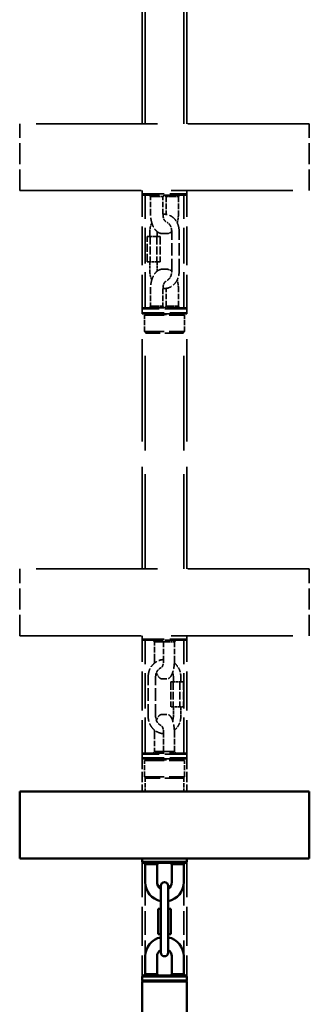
# Model space of a CAD drawing. Header units: millimetres. Extents: x 577 to 5072, y 853 to 3382.
# Tile 5 of 16: x 1058 to 1253, y 1980 to 2644. Entities that reach past the tile are written whole.
import ezdxf

# ---------------------------------------------------------------- set-up
doc = ezdxf.new("R2010")
doc.units = ezdxf.units.MM
doc.header["$LTSCALE"] = 18
doc.linetypes.add('DASHED', pattern=[0.2068, 0.1655, -0.0413])
doc.layers.add('Widoczne (ISO)', color=7, linetype='Continuous', lineweight=50)

msp = doc.modelspace()

# ---------------------------------------------------------------- linework, layer by layer
at = {"layer": 'Widoczne (ISO)', "linetype": 'DASHED', "lineweight": 35, "ltscale": 28.834444}
for p, q in [((1140.42, 2573.76), (1140.42, 2895.76)), ((1170.42, 2573.76), (1170.42, 2895.76))]:
    msp.add_line(p, q, dxfattribs=at)
at = {"layer": 'Widoczne (ISO)', "linetype": 'DASHED', "lineweight": 35, "ltscale": 27.715094}
for p, q in [((1142.42, 2573.76), (1142.42, 2883.26)), ((1168.42, 2573.76), (1168.42, 2883.26))]:
    msp.add_line(p, q, dxfattribs=at)
at = {"layer": 'Widoczne (ISO)', "linetype": 'DASHED', "lineweight": 35, "ltscale": 27.429014}
for p, q in [((1252.92, 2573.76), (1057.92, 2573.76)), ((1057.92, 2528.76), (1252.92, 2528.76)), ((1252.92, 2273.76), (1057.92, 2273.76)), ((1057.92, 2228.76), (1252.92, 2228.76))]:
    msp.add_line(p, q, dxfattribs=at)
at = {"layer": 'Widoczne (ISO)', "linetype": 'DASHED', "lineweight": 35, "ltscale": 4.759339}
for p, q in [((1057.92, 2528.76), (1057.92, 2573.76)), ((1252.92, 2528.76), (1252.92, 2573.76)), ((1057.92, 2228.76), (1057.92, 2273.76)), ((1252.92, 2228.76), (1252.92, 2273.76))]:
    msp.add_line(p, q, dxfattribs=at)
at = {"layer": 'Widoczne (ISO)', "linetype": 'DASHED', "lineweight": 35, "ltscale": 0.24316}
for p, q in [((1140.42, 2526.46), (1140.42, 2528.76)), ((1170.42, 2526.46), (1170.42, 2528.76)), ((1140.42, 2226.46), (1140.42, 2228.76)), ((1170.42, 2226.46), (1170.42, 2228.76))]:
    msp.add_line(p, q, dxfattribs=at)
at = {"layer": 'Widoczne (ISO)', "linetype": 'DASHED', "lineweight": 35, "ltscale": 8.77842}
for p, q in [((1140.42, 2445.76), (1140.42, 2528.76)), ((1170.42, 2445.76), (1170.42, 2528.76)), ((1140.42, 2145.76), (1140.42, 2228.76)), ((1170.42, 2145.76), (1170.42, 2228.76)), ((1140.42, 2078.76), (1140.42, 1995.76)), ((1170.42, 2078.76), (1170.42, 1995.76))]:
    msp.add_line(p, q, dxfattribs=at)
at = {"layer": 'Widoczne (ISO)', "linetype": 'DASHED', "lineweight": 35, "ltscale": 4.983973}
for p, q in [((1140.42, 2526.46), (1170.42, 2526.46)), ((1170.42, 2449.06), (1140.42, 2449.06)), ((1140.42, 2446.46), (1170.42, 2446.46)), ((1140.42, 2226.46), (1170.42, 2226.46)), ((1170.42, 2149.06), (1140.42, 2149.06)), ((1140.42, 2146.46), (1170.42, 2146.46))]:
    msp.add_line(p, q, dxfattribs=at)
at = {"layer": 'Widoczne (ISO)', "linetype": 'DASHED', "lineweight": 35, "ltscale": 0.104602}
for p, q in [((1141.12, 2525.76), (1140.42, 2526.46)), ((1169.72, 2525.76), (1170.42, 2526.46)), ((1141.12, 2449.76), (1140.42, 2449.06)), ((1169.72, 2449.76), (1170.42, 2449.06)), ((1141.12, 2445.76), (1140.42, 2446.46)), ((1169.72, 2445.76), (1170.42, 2446.46)), ((1141.12, 2225.76), (1140.42, 2226.46)), ((1169.72, 2225.76), (1170.42, 2226.46)), ((1141.12, 2149.76), (1140.42, 2149.06)), ((1169.72, 2149.76), (1170.42, 2149.06)), ((1141.12, 2145.76), (1140.42, 2146.46)), ((1169.72, 2145.76), (1170.42, 2146.46))]:
    msp.add_line(p, q, dxfattribs=at)
at = {"layer": 'Widoczne (ISO)', "linetype": 'DASHED', "lineweight": 35, "ltscale": 4.751383}
for p, q in [((1169.72, 2525.76), (1141.12, 2525.76)), ((1141.12, 2449.76), (1169.72, 2449.76)), ((1169.72, 2445.76), (1141.12, 2445.76)), ((1169.72, 2225.76), (1141.12, 2225.76)), ((1141.12, 2149.76), (1169.72, 2149.76)), ((1169.72, 2145.76), (1141.12, 2145.76))]:
    msp.add_line(p, q, dxfattribs=at)
at = {"layer": 'Widoczne (ISO)', "linetype": 'DASHED', "lineweight": 35, "ltscale": 8.038063}
for p, q in [((1142.42, 2449.76), (1142.42, 2525.76)), ((1168.42, 2449.76), (1168.42, 2525.76)), ((1142.42, 2149.76), (1142.42, 2225.76)), ((1168.42, 2149.76), (1168.42, 2225.76))]:
    msp.add_line(p, q, dxfattribs=at)
at = {"layer": 'Widoczne (ISO)', "linetype": 'DASHED', "lineweight": 35, "ltscale": 0.149475}
for p, q in [((1146.07, 2524.76), (1145.07, 2525.76)), ((1154.39, 2524.76), (1155.39, 2525.76)), ((1156.45, 2524.76), (1155.46, 2525.76)), ((1164.78, 2524.76), (1165.78, 2525.76)), ((1146.07, 2450.76), (1145.07, 2449.76)), ((1154.39, 2450.76), (1155.39, 2449.76)), ((1156.45, 2450.76), (1155.46, 2449.76)), ((1164.78, 2450.76), (1165.78, 2449.76)), ((1142.92, 2432.76), (1141.92, 2433.76)), ((1167.92, 2432.76), (1168.92, 2433.76)), ((1148.69, 2224.76), (1147.69, 2225.76)), ((1154.82, 2224.76), (1153.82, 2225.76)), ((1162.16, 2224.76), (1163.16, 2225.76)), ((1148.69, 2150.76), (1147.69, 2149.76)), ((1154.82, 2150.76), (1153.82, 2149.76)), ((1162.16, 2150.76), (1163.16, 2149.76)), ((1142.92, 2132.76), (1141.92, 2133.76)), ((1167.92, 2132.76), (1168.92, 2133.76))]:
    msp.add_line(p, q, dxfattribs=at)
at = {"layer": 'Widoczne (ISO)', "linetype": 'DASHED', "lineweight": 35, "ltscale": 0.100994}
for p, q in [((1146.49, 2524.76), (1146.07, 2524.76)), ((1146.07, 2450.76), (1146.49, 2450.76))]:
    msp.add_line(p, q, dxfattribs=at)
at = {"layer": 'Widoczne (ISO)', "linetype": 'DASHED', "lineweight": 35, "ltscale": 1.269084}
for p, q in [((1146.07, 2512.76), (1146.07, 2524.76)), ((1154.39, 2512.76), (1154.39, 2524.76)), ((1156.45, 2524.76), (1156.45, 2512.76)), ((1164.78, 2524.76), (1164.78, 2512.76)), ((1146.07, 2462.76), (1146.07, 2450.76)), ((1154.39, 2462.76), (1154.39, 2450.76)), ((1156.45, 2450.76), (1156.45, 2462.76)), ((1164.78, 2450.76), (1164.78, 2462.76)), ((1148.69, 2212.76), (1148.69, 2224.76)), ((1154.82, 2224.76), (1154.82, 2212.76)), ((1162.16, 2224.76), (1162.16, 2212.76)), ((1148.69, 2162.76), (1148.69, 2150.76)), ((1154.82, 2150.76), (1154.82, 2162.76)), ((1162.16, 2150.76), (1162.16, 2162.76))]:
    msp.add_line(p, q, dxfattribs=at)
at = {"layer": 'Widoczne (ISO)', "linetype": 'DASHED', "lineweight": 35, "ltscale": 0.370079}
for p, q in [((1146.49, 2524.76), (1149.35, 2524.76)), ((1156.88, 2524.76), (1159.74, 2524.76)), ((1145.57, 2501.26), (1145.57, 2497.76)), ((1156.85, 2499.76), (1153.99, 2499.76)), ((1153.99, 2475.76), (1156.85, 2475.76)), ((1149.35, 2450.76), (1146.49, 2450.76)), ((1159.74, 2450.76), (1156.88, 2450.76)), ((1158.21, 2224.76), (1161.5, 2224.76)), ((1153.78, 2199.76), (1157.07, 2199.76)), ((1161.38, 2201.26), (1161.38, 2197.76)), ((1166.38, 2201.26), (1166.38, 2197.76)), ((1157.07, 2175.76), (1153.78, 2175.76)), ((1161.5, 2150.76), (1158.21, 2150.76))]:
    msp.add_line(p, q, dxfattribs=at)
at = {"layer": 'Widoczne (ISO)', "linetype": 'DASHED', "lineweight": 35, "ltscale": 0.166036}
for p, q in [((1150.75, 2524.76), (1149.35, 2524.76)), ((1149.35, 2450.76), (1150.75, 2450.76)), ((1158.21, 2224.76), (1156.93, 2224.76)), ((1156.93, 2150.76), (1158.21, 2150.76))]:
    msp.add_line(p, q, dxfattribs=at)
at = {"layer": 'Widoczne (ISO)', "linetype": 'DASHED', "lineweight": 35, "ltscale": 0.634492}
for p, q in [((1150.75, 2524.76), (1154.21, 2524.76)), ((1161.13, 2524.76), (1164.59, 2524.76)), ((1154.21, 2450.76), (1150.75, 2450.76)), ((1164.59, 2450.76), (1161.13, 2450.76)), ((1148.75, 2224.76), (1150.79, 2224.76)), ((1154.88, 2224.76), (1156.93, 2224.76)), ((1150.79, 2150.76), (1148.75, 2150.76)), ((1156.93, 2150.76), (1154.88, 2150.76))]:
    msp.add_line(p, q, dxfattribs=at)
at = {"layer": 'Widoczne (ISO)', "linetype": 'DASHED', "lineweight": 35, "ltscale": 0.064942}
for p, q in [((1154.39, 2524.76), (1154.21, 2524.76)), ((1164.78, 2524.76), (1164.59, 2524.76)), ((1154.21, 2450.76), (1154.39, 2450.76)), ((1164.59, 2450.76), (1164.78, 2450.76))]:
    msp.add_line(p, q, dxfattribs=at)
at = {"layer": 'Widoczne (ISO)', "linetype": 'DASHED', "lineweight": 35, "ltscale": 0.086435}
for p, q in [((1156.77, 2524.76), (1156.45, 2524.76)), ((1156.45, 2450.76), (1156.77, 2450.76))]:
    msp.add_line(p, q, dxfattribs=at)
at = {"layer": 'Widoczne (ISO)', "linetype": 'DASHED', "lineweight": 35, "ltscale": 0.014458}
for p, q in [((1156.77, 2524.76), (1156.88, 2524.76)), ((1159.74, 2524.76), (1159.85, 2524.76)), ((1156.88, 2450.76), (1156.77, 2450.76)), ((1159.85, 2450.76), (1159.74, 2450.76)), ((1151.94, 2224.76), (1152.07, 2224.76)), ((1152.07, 2150.76), (1151.94, 2150.76))]:
    msp.add_line(p, q, dxfattribs=at)
at = {"layer": 'Widoczne (ISO)', "linetype": 'DASHED', "lineweight": 35, "ltscale": 0.151477}
for p, q in [((1161.13, 2524.76), (1159.85, 2524.76)), ((1159.85, 2450.76), (1161.13, 2450.76)), ((1151.94, 2224.76), (1150.79, 2224.76)), ((1150.79, 2150.76), (1151.94, 2150.76))]:
    msp.add_line(p, q, dxfattribs=at)
at = {"layer": 'Widoczne (ISO)', "linetype": 'DASHED', "lineweight": 35, "ltscale": 1.79791}
for p, q in [((1143.74, 2480.76), (1143.74, 2497.76)), ((1145.84, 2497.76), (1145.84, 2480.76)), ((1150.17, 2497.76), (1150.17, 2480.76)), ((1152.4, 2497.76), (1152.4, 2480.76)), ((1159.58, 2197.76), (1159.58, 2180.76)), ((1161.35, 2197.76), (1161.35, 2180.76)), ((1165.66, 2197.76), (1165.66, 2180.76)), ((1168.19, 2197.76), (1168.19, 2180.76))]:
    msp.add_line(p, q, dxfattribs=at)
at = {"layer": 'Widoczne (ISO)', "linetype": 'DASHED', "lineweight": 35, "ltscale": 0.457877}
for p, q in [((1143.74, 2497.76), (1145.84, 2497.76)), ((1145.84, 2497.76), (1150.17, 2497.76)), ((1150.17, 2497.76), (1152.4, 2497.76)), ((1145.84, 2480.76), (1143.74, 2480.76)), ((1150.17, 2480.76), (1145.84, 2480.76)), ((1152.4, 2480.76), (1150.17, 2480.76)), ((1159.58, 2197.76), (1161.35, 2197.76)), ((1161.35, 2197.76), (1165.66, 2197.76)), ((1165.66, 2197.76), (1168.19, 2197.76)), ((1161.35, 2180.76), (1159.58, 2180.76)), ((1165.66, 2180.76), (1161.35, 2180.76)), ((1168.19, 2180.76), (1165.66, 2180.76))]:
    msp.add_line(p, q, dxfattribs=at)
at = {"layer": 'Widoczne (ISO)', "linetype": 'DASHED', "lineweight": 35, "ltscale": 0.342776}
msp.add_line((1150.57, 2501), (1150.57, 2497.76), dxfattribs=at)
at = {"layer": 'Widoczne (ISO)', "linetype": 'DASHED', "lineweight": 35, "ltscale": 2.855563}
for p, q in [((1160.27, 2474.26), (1160.27, 2501.26)), ((1165.27, 2474.26), (1165.27, 2501.26)), ((1144.46, 2174.26), (1144.46, 2201.26)), ((1149.46, 2174.26), (1149.46, 2201.26))]:
    msp.add_line(p, q, dxfattribs=at)
at = {"layer": 'Widoczne (ISO)', "linetype": 'DASHED', "lineweight": 35, "ltscale": 0.687375}
for p, q in [((1145.57, 2480.76), (1145.57, 2474.26)), ((1161.38, 2180.76), (1161.38, 2174.26)), ((1166.38, 2180.76), (1166.38, 2174.26))]:
    msp.add_line(p, q, dxfattribs=at)
at = {"layer": 'Widoczne (ISO)', "linetype": 'DASHED', "lineweight": 35, "ltscale": 0.660072}
msp.add_line((1150.57, 2480.76), (1150.57, 2474.52), dxfattribs=at)
at = {"layer": 'Widoczne (ISO)', "linetype": 'DASHED', "lineweight": 35, "ltscale": 0.27489}
for p, q in [((1140.42, 2449.06), (1140.42, 2446.46)), ((1170.42, 2449.06), (1170.42, 2446.46)), ((1140.42, 2149.06), (1140.42, 2146.46)), ((1170.42, 2149.06), (1170.42, 2146.46))]:
    msp.add_line(p, q, dxfattribs=at)
at = {"layer": 'Widoczne (ISO)', "linetype": 'DASHED', "lineweight": 35, "ltscale": 5.957138}
for p, q in [((1170.42, 2445.76), (1140.42, 2445.76)), ((1140.42, 2445.76), (1170.42, 2445.76)), ((1140.42, 2145.76), (1170.42, 2145.76)), ((1170.42, 2145.76), (1140.42, 2145.76))]:
    msp.add_line(p, q, dxfattribs=at)
at = {"layer": 'Widoczne (ISO)', "linetype": 'DASHED', "lineweight": 35, "ltscale": 23.103374}
for p, q in [((1140.42, 2273.76), (1140.42, 2445.76)), ((1170.42, 2273.76), (1170.42, 2445.76))]:
    msp.add_line(p, q, dxfattribs=at)
at = {"layer": 'Widoczne (ISO)', "linetype": 'DASHED', "lineweight": 35, "ltscale": 0.074687}
for p, q in [((1142.42, 2445.26), (1141.92, 2445.76)), ((1168.42, 2445.26), (1168.92, 2445.76)), ((1142.42, 2145.26), (1141.92, 2145.76)), ((1168.42, 2145.26), (1168.92, 2145.76))]:
    msp.add_line(p, q, dxfattribs=at)
at = {"layer": 'Widoczne (ISO)', "linetype": 'DASHED', "lineweight": 35, "ltscale": 4.485566}
for p, q in [((1141.92, 2444.76), (1168.92, 2444.76)), ((1141.92, 2433.76), (1168.92, 2433.76)), ((1141.92, 2144.76), (1168.92, 2144.76)), ((1141.92, 2133.76), (1168.92, 2133.76))]:
    msp.add_line(p, q, dxfattribs=at)
at = {"layer": 'Widoczne (ISO)', "linetype": 'DASHED', "lineweight": 35, "ltscale": 1.163318}
for p, q in [((1141.92, 2433.76), (1141.92, 2444.76)), ((1168.92, 2433.76), (1168.92, 2444.76)), ((1141.92, 2133.76), (1141.92, 2144.76)), ((1168.92, 2133.76), (1168.92, 2144.76))]:
    msp.add_line(p, q, dxfattribs=at)
at = {"layer": 'Widoczne (ISO)', "linetype": 'DASHED', "lineweight": 35, "ltscale": 4.802414}
for p, q in [((1142.42, 2445.26), (1168.42, 2445.26)), ((1142.42, 2145.26), (1168.42, 2145.26))]:
    msp.add_line(p, q, dxfattribs=at)
at = {"layer": 'Widoczne (ISO)', "linetype": 'DASHED', "lineweight": 35, "ltscale": 0.052783}
for p, q in [((1142.42, 2444.76), (1142.42, 2445.26)), ((1168.42, 2444.76), (1168.42, 2445.26)), ((1142.42, 2145.26), (1142.42, 2144.76)), ((1168.42, 2145.26), (1168.42, 2144.76))]:
    msp.add_line(p, q, dxfattribs=at)
at = {"layer": 'Widoczne (ISO)', "linetype": 'DASHED', "lineweight": 35, "ltscale": 0.105665}
for p, q in [((1142.62, 2445.76), (1142.62, 2444.76)), ((1168.22, 2445.76), (1168.22, 2444.76)), ((1142.62, 2145.76), (1142.62, 2144.76)), ((1168.22, 2145.76), (1168.22, 2144.76))]:
    msp.add_line(p, q, dxfattribs=at)
at = {"layer": 'Widoczne (ISO)', "linetype": 'DASHED', "lineweight": 35, "ltscale": 21.424351}
for p, q in [((1142.42, 2273.76), (1142.42, 2433.26)), ((1168.42, 2273.76), (1168.42, 2433.26))]:
    msp.add_line(p, q, dxfattribs=at)
at = {"layer": 'Widoczne (ISO)', "linetype": 'DASHED', "lineweight": 35, "ltscale": 4.153294}
for p, q in [((1167.92, 2432.76), (1142.92, 2432.76)), ((1167.92, 2132.76), (1142.92, 2132.76))]:
    msp.add_line(p, q, dxfattribs=at)
at = {"layer": 'Widoczne (ISO)', "linetype": 'DASHED', "lineweight": 35, "ltscale": 0.036694}
for p, q in [((1148.75, 2224.76), (1148.69, 2224.76)), ((1154.88, 2224.76), (1154.82, 2224.76)), ((1148.69, 2150.76), (1148.75, 2150.76)), ((1154.82, 2150.76), (1154.88, 2150.76))]:
    msp.add_line(p, q, dxfattribs=at)
at = {"layer": 'Widoczne (ISO)', "linetype": 'DASHED', "lineweight": 35, "ltscale": 0.30929}
for p, q in [((1152.07, 2224.76), (1154.82, 2224.76)), ((1154.82, 2150.76), (1152.07, 2150.76))]:
    msp.add_line(p, q, dxfattribs=at)
at = {"layer": 'Widoczne (ISO)', "linetype": 'DASHED', "lineweight": 35, "ltscale": 0.129242}
for p, q in [((1162.16, 2224.76), (1161.5, 2224.76)), ((1161.5, 2150.76), (1162.16, 2150.76))]:
    msp.add_line(p, q, dxfattribs=at)
at = {"layer": 'Widoczne (ISO)', "linetype": 'DASHED', "lineweight": 35, "ltscale": 2.326737}
for p, q in [((1140.42, 2145.76), (1140.42, 2123.76)), ((1170.42, 2145.76), (1170.42, 2123.76))]:
    msp.add_line(p, q, dxfattribs=at)
at = {"layer": 'Widoczne (ISO)', "linetype": 'DASHED', "lineweight": 35, "ltscale": 1.00467}
for p, q in [((1142.42, 2133.26), (1142.42, 2123.76)), ((1168.42, 2133.26), (1168.42, 2123.76))]:
    msp.add_line(p, q, dxfattribs=at)
at = {"layer": 'Widoczne (ISO)'}
for p, q in [((1252.92, 2123.76), (1057.92, 2123.76)), ((1057.92, 2078.76), (1057.92, 2123.76)), ((1252.92, 2078.76), (1252.92, 2123.76)), ((1057.92, 2078.76), (1252.92, 2078.76)), ((1140.42, 2076.46), (1140.42, 2078.76)), ((1170.42, 2076.46), (1170.42, 2078.76)), ((1140.42, 2076.46), (1170.42, 2076.46)), ((1141.12, 2075.76), (1140.42, 2076.46)), ((1169.72, 2075.76), (1141.12, 2075.76)), ((1142.42, 2074.76), (1141.42, 2075.76)), ((1143.42, 2074.76), (1142.42, 2074.76)), ((1142.42, 2074.76), (1142.42, 2062.76)), ((1143.42, 2074.76), (1149.42, 2074.76)), ((1150.41, 2074.76), (1149.42, 2074.76)), ((1150.41, 2074.76), (1150.42, 2074.76)), ((1150.42, 2074.76), (1151.28, 2075.61)), ((1150.42, 2062.76), (1150.42, 2074.76)), ((1159.57, 2075.61), (1160.42, 2074.76)), ((1160.42, 2074.76), (1160.43, 2074.76)), ((1160.42, 2074.76), (1160.42, 2062.76)), ((1161.42, 2074.76), (1160.43, 2074.76)), ((1161.42, 2074.76), (1167.42, 2074.76)), ((1168.42, 2074.76), (1167.42, 2074.76)), ((1168.42, 2074.76), (1169.42, 2075.76)), ((1168.42, 2062.76), (1168.42, 2074.76)), ((1169.72, 2075.76), (1170.42, 2076.46)), ((1152.92, 2060.26), (1152.92, 2051.26)), ((1157.92, 2051.26), (1157.92, 2060.26)), ((1152.92, 2051.26), (1152.92, 2024.26)), ((1157.92, 2051.26), (1157.92, 2024.26)), ((1151.1, 2044.76), (1152.92, 2044.76)), ((1151.1, 2027.76), (1151.1, 2044.76)), ((1157.92, 2044.76), (1159.74, 2044.76)), ((1159.74, 2027.76), (1159.74, 2044.76)), ((1152.92, 2027.76), (1151.1, 2027.76)), ((1152.92, 2024.26), (1152.92, 2015.26)), ((1159.74, 2027.76), (1157.92, 2027.76)), ((1157.92, 2015.26), (1157.92, 2024.26)), ((1142.42, 2012.76), (1142.42, 2000.76)), ((1150.42, 2000.76), (1150.42, 2012.76)), ((1160.42, 2012.76), (1160.42, 2000.76)), ((1168.42, 2000.76), (1168.42, 2012.76)), ((1141.12, 1999.76), (1140.42, 1999.06)), ((1170.42, 1999.06), (1140.42, 1999.06)), ((1140.42, 1999.06), (1140.42, 1996.46)), ((1141.12, 1999.76), (1169.72, 1999.76)), ((1142.42, 2000.76), (1141.42, 1999.76)), ((1142.42, 2000.76), (1143.42, 2000.76)), ((1149.42, 2000.76), (1143.42, 2000.76)), ((1149.42, 2000.76), (1150.41, 2000.76)), ((1150.42, 2000.76), (1150.41, 2000.76)), ((1151.28, 1999.91), (1150.42, 2000.76)), ((1160.42, 2000.76), (1159.57, 1999.91)), ((1160.43, 2000.76), (1160.42, 2000.76)), ((1160.43, 2000.76), (1161.42, 2000.76)), ((1167.42, 2000.76), (1161.42, 2000.76)), ((1167.42, 2000.76), (1168.42, 2000.76)), ((1168.42, 2000.76), (1169.42, 1999.76)), ((1169.72, 1999.76), (1170.42, 1999.06)), ((1170.42, 1999.06), (1170.42, 1996.46)), ((1140.42, 1996.46), (1170.42, 1996.46)), ((1141.12, 1995.76), (1140.42, 1996.46)), ((1170.42, 1995.76), (1140.42, 1995.76)), ((1140.42, 1995.76), (1140.42, 1715.76)), ((1140.42, 1995.76), (1170.42, 1995.76)), ((1169.72, 1995.76), (1170.42, 1996.46)), ((1170.42, 1995.76), (1170.42, 1715.76))]:
    msp.add_line(p, q, dxfattribs=at)
at = {"layer": 'Widoczne (ISO)', "linetype": 'DASHED', "lineweight": 35, "ltscale": 5.288166}
for p, q in [((1142.42, 2062.76), (1142.42, 2012.76)), ((1168.42, 2062.76), (1168.42, 2012.76))]:
    msp.add_line(p, q, dxfattribs=at)
at = {"layer": 'Widoczne (ISO)'}
for centre, radius, start, end in [((1155.42, 2062.76), 13, 180, 258.91251), ((1155.42, 2062.76), 5, 180, 240), ((1155.42, 2060.26), 2.5, 0, 180), ((1155.42, 2062.76), 13, 281.08749, 0), ((1155.42, 2062.76), 5, 300, 0), ((1155.42, 2012.76), 13, 101.08749, 180), ((1155.42, 2012.76), 13, 0, 78.91251), ((1155.42, 2012.76), 5, 120, 180), ((1155.42, 2012.76), 5, 0, 60), ((1155.42, 2015.26), 2.5, 180, 0)]:
    msp.add_arc(centre, radius, start, end, dxfattribs=at)
at = {"layer": 'Widoczne (ISO)', "linetype": 'DASHED', "lineweight": 35, "ltscale": 0.389687}
for centre, major_axis, start_param, end_param in [((1155.42, 2529.76), (4, -4), 5.405844, 6.204695), ((1155.42, 2445.76), (-4, -4), 3.220083, 4.018934)]:
    msp.add_ellipse(centre, major_axis=major_axis, ratio=0.517965, start_param=start_param, end_param=end_param, dxfattribs=at)
at = {"layer": 'Widoczne (ISO)', "linetype": 'DASHED', "lineweight": 35, "ltscale": 0.240665}
for centre, major_axis, start_param, end_param in [((1155.42, 2229.76), (-3.68, -3.68), 0.21203, 0.707687), ((1155.42, 2145.76), (3.68, -3.68), 2.433905, 2.929562)]:
    msp.add_ellipse(centre, major_axis=major_axis, ratio=0.701088, start_param=start_param, end_param=end_param, dxfattribs=at)
at = {"layer": 'Widoczne (ISO)', "linetype": 'DASHED', "lineweight": 35, "ltscale": 0.035436}
for points in [[(1156.39, 2525.61), (1156.28, 2525.65), (1156.18, 2525.7), (1156.09, 2525.76)], [(1159.24, 2449.91), (1159.3, 2449.87), (1159.35, 2449.81), (1159.4, 2449.76)], [(1152.36, 2225.61), (1152.29, 2225.65), (1152.22, 2225.7), (1152.15, 2225.76)]]:
    msp.add_open_spline(points, degree=3, dxfattribs=at)
for points in [[(1159.4, 2525.76), (1159.35, 2525.71), (1159.31, 2525.67), (1159.26, 2525.62), (1159.25, 2525.62), (1159.24, 2525.61)], [(1156.09, 2449.76), (1156.17, 2449.81), (1156.26, 2449.85), (1156.36, 2449.9), (1156.37, 2449.9), (1156.39, 2449.91)], [(1152.15, 2149.76), (1152.21, 2149.81), (1152.27, 2149.85), (1152.35, 2149.9), (1152.36, 2149.9), (1152.36, 2149.91)]]:
    msp.add_open_spline(points, degree=3, knots=[0, 0, 0, 0, 0.02999546, 0.02999546, 0.03351945, 0.03351945, 0.03351945, 0.03351945], dxfattribs=at)
at = {"layer": 'Widoczne (ISO)', "linetype": 'DASHED', "lineweight": 35, "ltscale": 2.121064}
for points in [[(1153.99, 2499.76), (1153.19, 2499.76), (1152.39, 2499.96), (1150.84, 2500.73), (1150.11, 2501.32), (1148.77, 2502.83), (1148.18, 2503.76), (1147.2, 2505.87), (1146.82, 2507.04), (1146.27, 2509.52), (1146.12, 2510.82), (1146.07, 2512.35), (1146.07, 2512.55), (1146.07, 2512.76)], [(1153.99, 2475.76), (1153.19, 2475.76), (1152.39, 2475.56), (1150.84, 2474.79), (1150.11, 2474.2), (1148.77, 2472.69), (1148.18, 2471.76), (1147.2, 2469.65), (1146.82, 2468.48), (1146.27, 2466), (1146.12, 2464.7), (1146.07, 2463.17), (1146.07, 2462.97), (1146.07, 2462.76)]]:
    msp.add_open_spline(points, degree=3, knots=[4.712389, 4.712389, 4.712389, 4.712389, 4.991281, 4.991281, 5.29126, 5.29126, 5.60542, 5.60542, 5.919579, 5.919579, 6.233738, 6.233738, 6.283185, 6.283185, 6.283185, 6.283185], dxfattribs=at)
at = {"layer": 'Widoczne (ISO)', "linetype": 'DASHED', "lineweight": 35, "ltscale": 2.000978}
msp.add_open_spline([(1165.27, 2501.26), (1165.27, 2502.51), (1165.1, 2503.76), (1164.41, 2506.13), (1163.91, 2507.26), (1162.59, 2509.26), (1161.8, 2510.14), (1160.01, 2511.52), (1159.02, 2512.04), (1156.99, 2512.68), (1155.95, 2512.81), (1154.74, 2512.73), (1154.57, 2512.72), (1154.39, 2512.7)], degree=3, knots=[4.712389, 4.712389, 4.712389, 4.712389, 5.051917, 5.051917, 5.38957, 5.38957, 5.719565, 5.719565, 6.033844, 6.033844, 6.331386, 6.331386, 6.382535, 6.382535, 6.382535, 6.382535], dxfattribs=at)
at = {"layer": 'Widoczne (ISO)', "linetype": 'DASHED', "lineweight": 35, "ltscale": 0.721084}
for points in [[(1156.32, 2507.9), (1156.3, 2507.91), (1156.29, 2507.92), (1156.06, 2508.04), (1155.83, 2508.24), (1155.39, 2508.79), (1155.19, 2509.12), (1154.85, 2509.9), (1154.7, 2510.35), (1154.49, 2511.32), (1154.42, 2511.85), (1154.39, 2512.51), (1154.39, 2512.63), (1154.39, 2512.76)], [(1156.32, 2467.62), (1156.3, 2467.61), (1156.29, 2467.6), (1156.06, 2467.48), (1155.83, 2467.28), (1155.39, 2466.73), (1155.19, 2466.4), (1154.85, 2465.62), (1154.7, 2465.17), (1154.49, 2464.2), (1154.42, 2463.67), (1154.39, 2463.01), (1154.39, 2462.89), (1154.39, 2462.76)]]:
    msp.add_open_spline(points, degree=3, knots=[5.005354, 5.005354, 5.005354, 5.005354, 5.026548, 5.026548, 5.340708, 5.340708, 5.627943, 5.627943, 5.917392, 5.917392, 6.2128, 6.2128, 6.283185, 6.283185, 6.283185, 6.283185], dxfattribs=at)
at = {"layer": 'Widoczne (ISO)', "linetype": 'DASHED', "lineweight": 35, "ltscale": 0.006541}
for points in [[(1156.45, 2512.76), (1156.45, 2512.74), (1156.45, 2512.72), (1156.45, 2512.7)], [(1156.45, 2462.76), (1156.45, 2462.78), (1156.45, 2462.8), (1156.45, 2462.82)]]:
    msp.add_open_spline(points, degree=3, dxfattribs=at)
at = {"layer": 'Widoczne (ISO)', "linetype": 'DASHED', "lineweight": 35, "ltscale": 0.631742}
for points in [[(1164.78, 2512.76), (1164.78, 2511.44), (1164.66, 2510.13), (1164.3, 2508.23), (1164.15, 2507.6), (1163.97, 2506.99)], [(1164.78, 2462.76), (1164.78, 2464.08), (1164.66, 2465.39), (1164.3, 2467.29), (1164.15, 2467.92), (1163.97, 2468.53)]]:
    msp.add_open_spline(points, degree=3, knots=[3.1415927, 3.1415927, 3.1415927, 3.1415927, 3.4557519, 3.4557519, 3.6160075, 3.6160075, 3.6160075, 3.6160075], dxfattribs=at)
at = {"layer": 'Widoczne (ISO)', "linetype": 'DASHED', "lineweight": 35, "ltscale": 0.63368}
msp.add_open_spline([(1146.88, 2506.99), (1146.46, 2506.14), (1146.14, 2505.23), (1145.69, 2503.3), (1145.57, 2502.28), (1145.57, 2501.26)], degree=3, knots=[7.3132045, 7.3132045, 7.3132045, 7.3132045, 7.5762823, 7.5762823, 7.8539816, 7.8539816, 7.8539816, 7.8539816], dxfattribs=at)
at = {"layer": 'Widoczne (ISO)', "linetype": 'DASHED', "lineweight": 35, "ltscale": 0.84633}
msp.add_open_spline([(1160.27, 2501.26), (1160.27, 2501.93), (1160.19, 2502.6), (1159.88, 2503.87), (1159.66, 2504.47), (1159.08, 2505.55), (1158.73, 2506.02), (1157.98, 2506.8), (1157.58, 2507.1), (1157.17, 2507.31)], degree=3, knots=[4.712389, 4.712389, 4.712389, 4.712389, 5.001626, 5.001626, 5.291595, 5.291595, 5.585729, 5.585729, 5.876366, 5.876366, 5.876366, 5.876366], dxfattribs=at)
at = {"layer": 'Widoczne (ISO)', "linetype": 'DASHED', "lineweight": 35, "ltscale": 0.575369}
for points in [[(1160.27, 2501), (1160.02, 2500.81), (1159.75, 2500.63), (1158.69, 2500.03), (1157.82, 2499.78), (1156.91, 2499.76), (1156.88, 2499.76), (1156.85, 2499.76)], [(1160.27, 2474.52), (1160.02, 2474.71), (1159.75, 2474.89), (1158.69, 2475.49), (1157.82, 2475.74), (1156.91, 2475.76), (1156.88, 2475.76), (1156.85, 2475.76)]]:
    msp.add_open_spline(points, degree=3, knots=[4.2942024, 4.2942024, 4.2942024, 4.2942024, 4.3982297, 4.3982297, 4.7024453, 4.7024453, 4.712389, 4.712389, 4.712389, 4.712389], dxfattribs=at)
at = {"layer": 'Widoczne (ISO)', "linetype": 'DASHED', "lineweight": 35, "ltscale": 0.633678}
msp.add_open_spline([(1145.57, 2474.26), (1145.57, 2473.01), (1145.75, 2471.76), (1146.29, 2469.86), (1146.56, 2469.18), (1146.88, 2468.53)], degree=3, knots=[1.5707963, 1.5707963, 1.5707963, 1.5707963, 1.9103246, 1.9103246, 2.1115735, 2.1115735, 2.1115735, 2.1115735], dxfattribs=at)
at = {"layer": 'Widoczne (ISO)', "linetype": 'DASHED', "lineweight": 35, "ltscale": 2.000986}
msp.add_open_spline([(1154.39, 2462.82), (1154.9, 2462.76), (1155.41, 2462.74), (1156.94, 2462.83), (1157.94, 2463.08), (1159.84, 2463.9), (1160.73, 2464.49), (1162.34, 2465.97), (1163.05, 2466.87), (1164.21, 2468.9), (1164.65, 2470.04), (1165.16, 2472.22), (1165.27, 2473.24), (1165.27, 2474.26)], degree=3, knots=[3.042243, 3.042243, 3.042243, 3.042243, 3.189793, 3.189793, 3.482082, 3.482082, 3.783861, 3.783861, 4.102513, 4.102513, 4.43469, 4.43469, 4.712389, 4.712389, 4.712389, 4.712389], dxfattribs=at)
at = {"layer": 'Widoczne (ISO)', "linetype": 'DASHED', "lineweight": 35, "ltscale": 0.846329}
msp.add_open_spline([(1157.17, 2468.21), (1157.62, 2468.44), (1158.06, 2468.78), (1158.85, 2469.64), (1159.2, 2470.16), (1159.76, 2471.3), (1159.97, 2471.92), (1160.22, 2473.12), (1160.27, 2473.69), (1160.27, 2474.26)], degree=3, knots=[3.548412, 3.548412, 3.548412, 3.548412, 3.866917, 3.866917, 4.17376, 4.17376, 4.466912, 4.466912, 4.712389, 4.712389, 4.712389, 4.712389], dxfattribs=at)
at = {"layer": 'Widoczne (ISO)', "linetype": 'DASHED', "lineweight": 35, "ltscale": 1.834673}
msp.add_open_spline([(1144.46, 2201.26), (1144.46, 2202.5), (1144.65, 2203.74), (1145.4, 2206.08), (1145.96, 2207.2), (1147.38, 2209.17), (1148.24, 2210.04), (1150.18, 2211.43), (1151.25, 2211.97), (1153.17, 2212.55), (1154, 2212.7), (1154.82, 2212.74)], degree=3, knots=[4.712389, 4.712389, 4.712389, 4.712389, 5.039524, 5.039524, 5.365446, 5.365446, 5.687904, 5.687904, 6.005557, 6.005557, 6.229226, 6.229226, 6.229226, 6.229226], dxfattribs=at)
at = {"layer": 'Widoczne (ISO)', "linetype": 'DASHED', "lineweight": 35, "ltscale": 0.251385}
for points in [[(1148.76, 2210.4), (1148.75, 2210.56), (1148.74, 2210.72), (1148.7, 2211.51), (1148.69, 2212.13), (1148.69, 2212.76)], [(1148.76, 2165.12), (1148.75, 2164.96), (1148.74, 2164.8), (1148.7, 2164.01), (1148.69, 2163.39), (1148.69, 2162.76)]]:
    msp.add_open_spline(points, degree=3, knots=[6.0905423, 6.0905423, 6.0905423, 6.0905423, 6.1309908, 6.1309908, 6.2831853, 6.2831853, 6.2831853, 6.2831853], dxfattribs=at)
at = {"layer": 'Widoczne (ISO)', "linetype": 'DASHED', "lineweight": 35, "ltscale": 0.769932}
for points in [[(1154.82, 2212.76), (1154.82, 2212.19), (1154.79, 2211.61), (1154.68, 2210.53), (1154.59, 2210.03), (1154.39, 2209.15), (1154.26, 2208.77), (1154.02, 2208.2), (1153.9, 2208), (1153.76, 2207.81), (1153.71, 2207.77), (1153.69, 2207.75)], [(1154.82, 2162.76), (1154.82, 2163.33), (1154.79, 2163.91), (1154.68, 2164.99), (1154.59, 2165.49), (1154.39, 2166.37), (1154.26, 2166.75), (1154.02, 2167.32), (1153.9, 2167.52), (1153.76, 2167.71), (1153.71, 2167.75), (1153.69, 2167.77)]]:
    msp.add_open_spline(points, degree=3, knots=[3.141593, 3.141593, 3.141593, 3.141593, 3.445366, 3.445366, 3.746023, 3.746023, 4.035144, 4.035144, 4.298006, 4.298006, 4.448387, 4.448387, 4.448387, 4.448387], dxfattribs=at)
at = {"layer": 'Widoczne (ISO)', "linetype": 'DASHED', "lineweight": 35, "ltscale": 2.09219}
for points in [[(1162.16, 2212.76), (1162.16, 2211.47), (1162.09, 2210.18), (1161.82, 2207.71), (1161.61, 2206.53), (1161.08, 2204.4), (1160.76, 2203.44), (1160, 2201.81), (1159.56, 2201.13), (1158.49, 2200.11), (1157.8, 2199.76), (1157.07, 2199.76)], [(1162.16, 2162.76), (1162.16, 2164.05), (1162.09, 2165.34), (1161.82, 2167.81), (1161.61, 2168.99), (1161.08, 2171.12), (1160.76, 2172.08), (1160, 2173.71), (1159.56, 2174.39), (1158.49, 2175.41), (1157.8, 2175.76), (1157.07, 2175.76)]]:
    msp.add_open_spline(points, degree=3, knots=[3.141593, 3.141593, 3.141593, 3.141593, 3.455752, 3.455752, 3.769911, 3.769911, 4.08407, 4.08407, 4.39823, 4.39823, 4.712389, 4.712389, 4.712389, 4.712389], dxfattribs=at)
at = {"layer": 'Widoczne (ISO)', "linetype": 'DASHED', "lineweight": 35, "ltscale": 1.114022}
for points, knots in [([(1162.08, 2210.4), (1162.13, 2210.36), (1162.17, 2210.32), (1163.14, 2209.52), (1163.93, 2208.61), (1165.22, 2206.57), (1165.7, 2205.44), (1166.26, 2203.28), (1166.38, 2202.27), (1166.38, 2201.26)], [6.92927, 6.92927, 6.92927, 6.92927, 6.9453664, 6.9453664, 7.2640477, 7.2640477, 7.5873276, 7.5873276, 7.8539816, 7.8539816, 7.8539816, 7.8539816]), ([(1166.38, 2174.26), (1166.38, 2173.02), (1166.19, 2171.78), (1165.44, 2169.44), (1164.89, 2168.32), (1163.58, 2166.5), (1162.87, 2165.76), (1162.08, 2165.12)], [1.5707963, 1.5707963, 1.5707963, 1.5707963, 1.8979316, 1.8979316, 2.2238536, 2.2238536, 2.495508, 2.495508, 2.495508, 2.495508])]:
    msp.add_open_spline(points, degree=3, knots=knots, dxfattribs=at)
at = {"layer": 'Widoczne (ISO)', "linetype": 'DASHED', "lineweight": 35, "ltscale": 0.808186}
msp.add_open_spline([(1149.46, 2201.26), (1149.46, 2201.94), (1149.56, 2202.61), (1149.94, 2203.9), (1150.23, 2204.51), (1150.95, 2205.61), (1151.4, 2206.1), (1152.26, 2206.79), (1152.66, 2207.04), (1153.07, 2207.23)], degree=3, knots=[4.712389, 4.712389, 4.712389, 4.712389, 5.01796, 5.01796, 5.325297, 5.325297, 5.638275, 5.638275, 5.866838, 5.866838, 5.866838, 5.866838], dxfattribs=at)
at = {"layer": 'Widoczne (ISO)', "linetype": 'DASHED', "lineweight": 35, "ltscale": 1.052496}
for points in [[(1153.78, 2199.76), (1153.29, 2199.76), (1152.82, 2199.91), (1151.89, 2200.49), (1151.45, 2200.96), (1150.64, 2202.19), (1150.28, 2202.97), (1149.97, 2203.87)], [(1153.78, 2175.76), (1153.29, 2175.76), (1152.82, 2175.61), (1151.89, 2175.03), (1151.45, 2174.56), (1150.64, 2173.33), (1150.28, 2172.55), (1149.97, 2171.65)]]:
    msp.add_open_spline(points, degree=3, knots=[4.712389, 4.712389, 4.712389, 4.712389, 4.9187802, 4.9187802, 5.188513, 5.188513, 5.4890148, 5.4890148, 5.4890148, 5.4890148], dxfattribs=at)
at = {"layer": 'Widoczne (ISO)', "linetype": 'DASHED', "lineweight": 35, "ltscale": 0.284676}
msp.add_open_spline([(1160.88, 2203.87), (1161.01, 2203.56), (1161.11, 2203.24), (1161.32, 2202.37), (1161.38, 2201.82), (1161.38, 2201.26)], degree=3, knots=[7.4487881, 7.4487881, 7.4487881, 7.4487881, 7.6027824, 7.6027824, 7.8539816, 7.8539816, 7.8539816, 7.8539816], dxfattribs=at)
at = {"layer": 'Widoczne (ISO)', "linetype": 'DASHED', "lineweight": 35, "ltscale": 1.834674}
msp.add_open_spline([(1154.82, 2162.78), (1153.74, 2162.84), (1152.66, 2163.07), (1150.55, 2163.89), (1149.53, 2164.49), (1147.71, 2166), (1146.91, 2166.91), (1145.63, 2168.95), (1145.14, 2170.08), (1144.59, 2172.24), (1144.46, 2173.25), (1144.46, 2174.26)], degree=3, knots=[3.195552, 3.195552, 3.195552, 3.195552, 3.489541, 3.489541, 3.803774, 3.803774, 4.122455, 4.122455, 4.445735, 4.445735, 4.712389, 4.712389, 4.712389, 4.712389], dxfattribs=at)
at = {"layer": 'Widoczne (ISO)', "linetype": 'DASHED', "lineweight": 35, "ltscale": 0.808187}
msp.add_open_spline([(1153.07, 2168.29), (1152.58, 2168.52), (1152.12, 2168.82), (1151.21, 2169.62), (1150.77, 2170.14), (1150.08, 2171.31), (1149.82, 2171.94), (1149.53, 2173.15), (1149.46, 2173.7), (1149.46, 2174.26)], degree=3, knots=[3.55794, 3.55794, 3.55794, 3.55794, 3.828073, 3.828073, 4.149413, 4.149413, 4.46119, 4.46119, 4.712389, 4.712389, 4.712389, 4.712389], dxfattribs=at)
at = {"layer": 'Widoczne (ISO)', "linetype": 'DASHED', "lineweight": 35, "ltscale": 0.284674}
msp.add_open_spline([(1161.38, 2174.26), (1161.38, 2173.58), (1161.29, 2172.91), (1161.03, 2172.05), (1160.96, 2171.85), (1160.88, 2171.65)], degree=3, knots=[1.5707963, 1.5707963, 1.5707963, 1.5707963, 1.8763673, 1.8763673, 1.9759899, 1.9759899, 1.9759899, 1.9759899], dxfattribs=at)
at = {"layer": 'Widoczne (ISO)'}
for points in [[(1151.28, 2075.61), (1151.32, 2075.65), (1151.36, 2075.7), (1151.4, 2075.76)], [(1159.57, 1999.91), (1159.53, 1999.87), (1159.49, 1999.81), (1159.44, 1999.76)]]:
    msp.add_open_spline(points, degree=3, dxfattribs=at)
for points in [[(1159.44, 2075.76), (1159.48, 2075.71), (1159.52, 2075.67), (1159.56, 2075.62), (1159.56, 2075.62), (1159.57, 2075.61)], [(1151.4, 1999.76), (1151.36, 1999.81), (1151.33, 1999.85), (1151.29, 1999.9), (1151.28, 1999.9), (1151.28, 1999.91)]]:
    msp.add_open_spline(points, degree=3, knots=[0, 0, 0, 0, 0.02999546, 0.02999546, 0.03351945, 0.03351945, 0.03351945, 0.03351945], dxfattribs=at)

doc.saveas('drawing.dxf')
